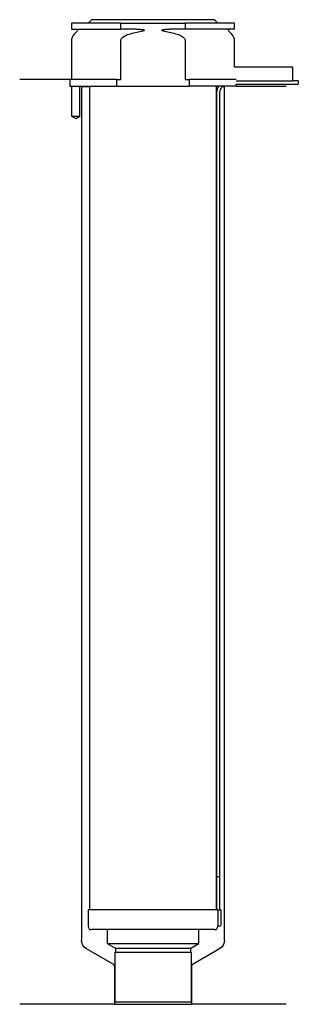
# Model space of a CAD drawing. Header units: millimetres. Extents: x 51 to 135, y 87 to 383.
import ezdxf

# ---------------------------------------------------------------- set-up
doc = ezdxf.new("R2010")
doc.units = ezdxf.units.MM
for name, color, linetype in [('201', 7, 'Continuous'), ('30', 7, 'Continuous'), ('32', 7, 'Continuous')]:
    doc.layers.add(name, color=color, linetype=linetype)

msp = doc.modelspace()

# ---------------------------------------------------------------- linework, layer by layer
at = {"layer": '201', "color": 113}
for p, q in [((66.36, 364.7), (51.36, 364.7)), ((66.36, 364.7), (66.36, 362.7)), ((66.91, 362.7), (66.91, 353.7)), ((69.41, 353.7), (69.41, 362.7)), ((69.76, 362.7), (69.86, 362.6)), ((69.86, 362.6), (69.86, 106.28)), ((69.86, 362.6), (72.31, 362.6)), ((110.41, 362.6), (110.96, 362.6)), ((112.23, 362.6), (112.86, 362.6)), ((112.86, 362.6), (112.96, 362.7)), ((112.86, 106.28), (112.86, 362.6)), ((116.36, 362.7), (131.36, 362.7)), ((66.91, 353.7), (68.16, 352.98)), ((68.16, 352.98), (69.41, 353.7)), ((79.36, 99.06), (71.36, 103.68)), ((111.36, 103.68), (103.37, 99.06)), ((79.86, 86.98), (79.86, 98.2)), ((102.87, 98.2), (102.87, 86.98)), ((79.86, 86.98), (51.36, 86.98)), ((79.86, 86.98), (102.87, 86.98)), ((131.36, 86.98), (102.87, 86.98))]:
    msp.add_line(p, q, dxfattribs=at)
at = {"layer": '201', "color": 113, "extrusion": (0, 0, -1)}
for centre, start, end in [((-72.86, 106.28), 300, 360), ((-109.86, 106.28), 180, 240)]:
    msp.add_arc(centre, 3, start, end, dxfattribs=at)
at = {"layer": '201', "color": 113}
for centre, start, end in [((78.86, 98.2), 0, 60), ((103.87, 98.2), 120, 180)]:
    msp.add_arc(centre, 1, start, end, dxfattribs=at)
at = {"layer": '30', "color": 113}
for p, q in [((81.67, 381.7), (66.86, 381.7)), ((66.86, 381.7), (66.86, 379.9)), ((72.86, 382.7), (71.86, 381.7)), ((109.86, 382.7), (72.86, 382.7)), ((81.67, 381.7), (101.06, 381.7)), ((81.67, 379.9), (81.67, 381.7)), ((115.86, 381.7), (101.06, 381.7)), ((101.06, 381.7), (101.06, 379.9)), ((110.86, 381.7), (109.86, 382.7)), ((115.86, 379.9), (115.86, 381.7)), ((66.86, 379.9), (81.67, 379.9)), ((68.6, 379.22), (67.74, 378.36)), ((86.36, 379.9), (81.67, 379.9)), ((101.06, 379.9), (96.37, 379.9)), ((115.86, 379.9), (101.06, 379.9)), ((114.98, 378.36), (114.13, 379.22)), ((66.86, 376.24), (66.86, 364.7)), ((81.67, 364.7), (81.67, 376.24)), ((101.06, 376.24), (101.06, 364.7)), ((115.86, 368.4), (115.86, 376.24)), ((80.47, 364.7), (66.36, 364.7)), ((66.36, 364.7), (66.36, 362.7)), ((80.47, 362.7), (80.47, 364.7)), ((80.47, 364.7), (81.67, 364.7)), ((101.06, 364.7), (102.26, 364.7)), ((102.26, 364.7), (102.26, 362.7)), ((116.33, 364.7), (102.26, 364.7)), ((134.96, 364.3), (133.36, 364.3)), ((134.96, 364.3), (134.96, 363.3)), ((66.36, 362.7), (80.47, 362.7)), ((66.91, 362.7), (66.91, 353.7)), ((69.41, 353.7), (69.41, 362.7)), ((72.31, 362.7), (72.31, 115.4)), ((80.47, 362.7), (102.26, 362.7)), ((116.36, 362.7), (102.26, 362.7)), ((110.41, 115.4), (110.41, 362.7)), ((110.46, 360.8), (110.46, 125.4)), ((111.46, 125.4), (111.46, 360.8)), ((116.36, 363.3), (134.96, 363.3)), ((116.36, 362.7), (116.36, 363.3)), ((66.91, 353.7), (69.41, 353.7)), ((110.46, 125.4), (111.46, 125.4)), ((110.46, 125.4), (110.46, 115.4)), ((110.46, 125.4), (111.46, 125.4)), ((111.46, 115.4), (111.46, 125.4)), ((110.8, 115.4), (71.91, 115.4)), ((71.91, 115.4), (71.91, 110.4)), ((110.8, 115.4), (110.8, 110.9)), ((110.8, 115.4), (111.81, 115.4)), ((111.81, 110.9), (111.81, 115.4)), ((111.31, 110.4), (110.81, 110.4)), ((109.81, 109.4), (72.91, 109.4)), ((77.61, 109.4), (77.61, 105.21)), ((105.11, 105.21), (105.11, 109.4)), ((77.61, 105.21), (80.06, 103.8)), ((77.61, 105.21), (105.11, 105.21)), ((80.06, 103.8), (102.67, 103.8)), ((80.06, 103.8), (80.06, 102.6)), ((102.67, 103.8), (105.11, 105.21)), ((102.67, 102.6), (102.67, 103.8)), ((79.86, 102.6), (79.86, 87.7)), ((79.86, 102.6), (102.87, 102.6)), ((102.87, 87.7), (102.87, 102.6)), ((79.86, 87.7), (102.87, 87.7))]:
    msp.add_line(p, q, dxfattribs=at)
at = {"layer": '30', "color": 113, "extrusion": (0, 0, -1)}
for centre, radius, start, end in [((-68.31, 379.5), 0.4, 90, 225), ((-114.41, 379.5), 0.4, -45, 90), ((-113.96, 360.8), 2.5, 0, 49.4634)]:
    msp.add_arc(centre, radius, start, end, dxfattribs=at)
at = {"layer": '30', "color": 113}
for centre, radius, start, end in [((69.86, 376.24), 3, 135, 180), ((112.86, 376.24), 3, 0, 45), ((113.96, 360.8), 3.5, 147.1205, 180), ((72.91, 110.4), 1, 180, 270), ((109.81, 110.4), 1, -90, 0), ((111.31, 110.9), 0.5, -90, 0)]:
    msp.add_arc(centre, radius, start, end, dxfattribs=at)
for points in [[(84.17, 378.36), (85.39, 378.73), (86.63, 379.03), (87.89, 379.22)], [(94.84, 379.22), (96.09, 379.03), (97.33, 378.74), (98.55, 378.36)]]:
    msp.add_open_spline(points, degree=3, dxfattribs=at)
for points, knots in [([(86.36, 379.9), (86.4, 379.9), (86.44, 379.9), (86.99, 379.89), (87.49, 379.85), (87.98, 379.77), (88.17, 379.74), (88.37, 379.7), (88.59, 379.63), (88.61, 379.62), (88.66, 379.6), (88.67, 379.59), (88.71, 379.57), (88.72, 379.56), (88.74, 379.54), (88.75, 379.54), (88.76, 379.52), (88.76, 379.52), (88.76, 379.51), (88.76, 379.5), (88.76, 379.49), (88.76, 379.48), (88.75, 379.47), (88.75, 379.46), (88.73, 379.44), (88.71, 379.43), (88.62, 379.38), (88.54, 379.35), (88.27, 379.28), (88.08, 379.25), (87.89, 379.22)], [0, 0, 0, 0, 0.037532, 0.037532, 0.479326, 0.479326, 0.479326, 0.652283, 0.652283, 0.67679, 0.67679, 0.692908, 0.692908, 0.709848, 0.709848, 0.715998, 0.715998, 0.722254, 0.722254, 0.726798, 0.726798, 0.731321, 0.731321, 0.738696, 0.738696, 0.757525, 0.757525, 0.830443, 0.830443, 1, 1, 1, 1]), ([(94.84, 379.22), (94.56, 379.26), (94.25, 379.27), (93.95, 379.48), (93.99, 379.56), (94.12, 379.62), (94.19, 379.65), (94.39, 379.7), (94.53, 379.73), (95.23, 379.85), (95.8, 379.9), (96.37, 379.9)], [0, 0, 0, 0, 0.25, 0.25, 0.3125, 0.3125, 0.375, 0.375, 0.5, 0.5, 1, 1, 1, 1]), ([(81.67, 376.24), (81.67, 376.82), (82.11, 377.32), (83.07, 377.98), (83.62, 378.2), (84.17, 378.36)], [0, 0, 0, 0, 0.5, 0.5, 1, 1, 1, 1]), ([(98.55, 378.36), (99.11, 378.2), (99.66, 377.98), (100.61, 377.32), (101.06, 376.83), (101.06, 376.24)], [0, 0, 0, 0, 0.5, 0.5, 1, 1, 1, 1]), ([(110.8, 110.9), (110.8, 110.85), (110.8, 110.79), (110.8, 110.69), (110.8, 110.64), (110.8, 110.55), (110.8, 110.51), (110.81, 110.45), (110.81, 110.43), (110.81, 110.42), (110.81, 110.41), (110.81, 110.4)], [0, 0, 0, 0, 0.207769, 0.207769, 0.415759, 0.415759, 0.624157, 0.624157, 0.834463, 0.834463, 1, 1, 1, 1])]:
    msp.add_open_spline(points, degree=3, knots=knots, dxfattribs=at)
at = {"layer": '32', "color": 113}
for p, q in [((133.36, 368.4), (115.83, 368.4)), ((133.36, 364.2), (133.36, 368.4)), ((133.36, 364.2), (116.33, 364.2))]:
    msp.add_line(p, q, dxfattribs=at)

doc.saveas('drawing.dxf')
